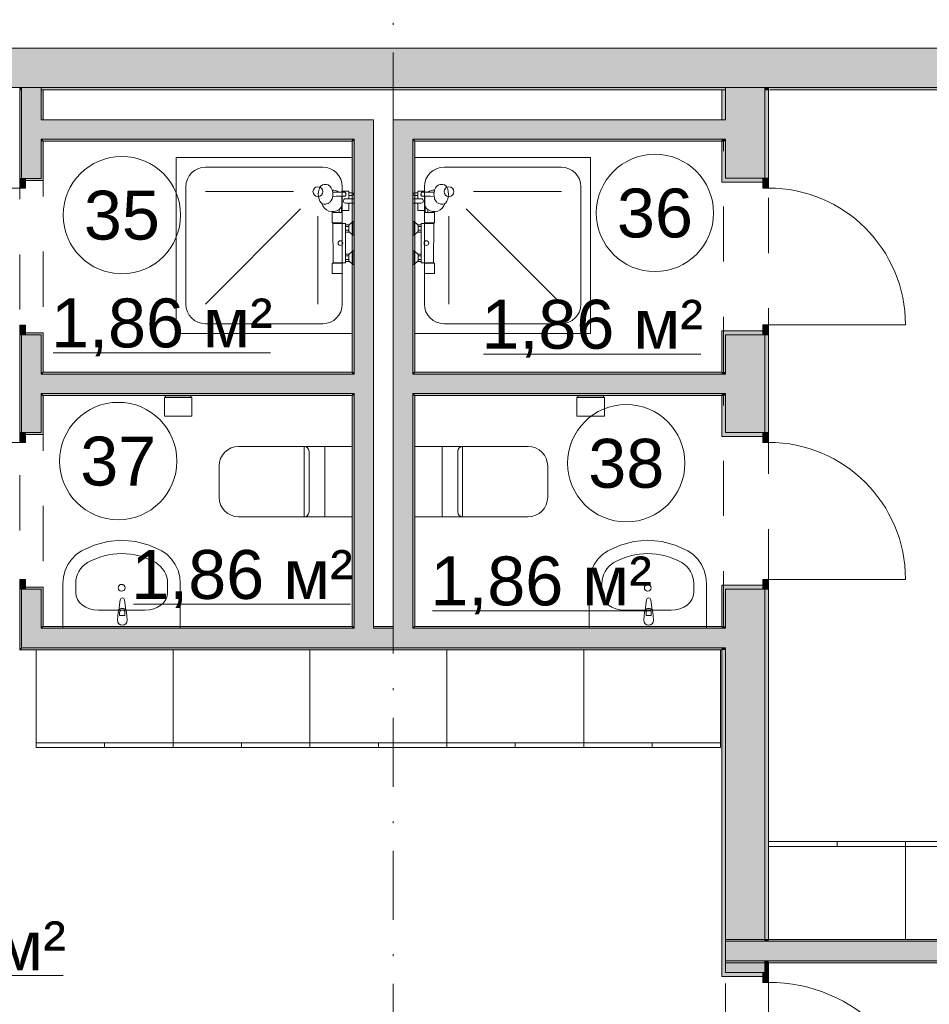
# Model space of a CAD drawing. Header units: millimetres. Extents: x 0 to 1184, y 0 to 836.
# Tile 74 of 241: x 242 to 289, y 732 to 783. Entities that reach past the tile are written whole.
import ezdxf
from ezdxf.xclip import XClip

# ---------------------------------------------------------------- set-up
doc = ezdxf.new("R2010")
doc.units = ezdxf.units.MM
doc.header["$MEASUREMENT"] = 0
doc.header["$XCLIPFRAME"] = 0
doc.linetypes.add('Штриховая', pattern=[5.644444, 2.822222, -2.822222])
doc.linetypes.add('Штрихпунктирная', pattern=[6.702778, 3.527778, -1.763889, 0, -1.411111])
for name, color, linetype in [('Интерьер - Мебель', 7, 'Continuous'), ('Интерьер - Оборудование', 7, 'Continuous'), ('Интерьер - Сантехника', 7, 'Continuous'), ('Конструктив - ГКЛ', 7, 'Continuous'), ('Конструктив - Стена сущ для Кладочного плана', 7, 'Continuous'), ('Конструктив - Стены Блок 100 нов', 7, 'Continuous'), ('Конструктив - Стены Блок 200 нов', 7, 'Continuous'), ('Элемент Модели - Зона', 7, 'Continuous'), ('Элемент Модели - Оси', 7, 'Continuous')]:
    doc.layers.add(name, color=color, linetype=linetype)
doc.styles.add('СГЕНЕРИР_СТИЛЬ_3', font='txt')

# ---------------------------------------------------------------- blocks, each defined once
blk = doc.blocks.new('Чертеж_4_4', base_point=(-278.479, 89.564))
at = {"layer": 'Конструктив - ГКЛ', "linetype": 'Continuous', "lineweight": 0, "true_color": 0x000000}
for points in [[(242.421, 779.194), (242.521, 779.194), (242.521, 779.314), (242.421, 779.314)], [(243.521, 779.194), (278.521, 779.194), (278.521, 779.314), (243.521, 779.314)], [(280.521, 779.194), (280.721, 779.194), (280.721, 779.314), (280.521, 779.314)], [(280.771, 779.194), (348.271, 779.194), (348.271, 779.314), (280.771, 779.314)]]:
    blk.add_hatch(color=18, dxfattribs=at).paths.add_polyline_path(points)
at = {"layer": 'Конструктив - Стена сущ для Кладочного плана', "linetype": 'Continuous', "lineweight": 0, "true_color": 0x000000}
blk.add_hatch(color=18, dxfattribs=at).paths.add_polyline_path([(205.521, 781.314), (205.521, 779.314), (301.721, 779.314), (301.721, 781.314)])
at = {"layer": 'Конструктив - Стены Блок 100 нов', "linetype": 'Continuous', "lineweight": 0, "true_color": 0x000000}
for points in [[(242.521, 779.194), (242.421, 779.194), (242.421, 774.664), (242.521, 774.664)], [(242.521, 779.194), (243.521, 779.194), (243.521, 779.314), (242.521, 779.314)], [(243.521, 777.664), (243.521, 779.194), (242.521, 779.194), (242.521, 777.664)], [(243.621, 777.664), (243.621, 779.194), (243.521, 779.194), (243.521, 777.664)], [(243.521, 776.664), (243.521, 777.664), (242.521, 777.664), (242.521, 776.664)], [(243.621, 776.664), (243.621, 777.664), (243.521, 777.664), (243.521, 776.664)], [(259.521, 777.664), (243.621, 777.664), (243.621, 776.664), (259.521, 776.664)], [(259.521, 777.664), (259.521, 776.664), (260.521, 777.664)], [(259.521, 776.664), (260.521, 776.664), (260.521, 777.664)], [(262.521, 777.664), (261.521, 777.664), (261.521, 776.664), (262.521, 776.664)], [(262.521, 776.664), (278.321, 776.664), (278.321, 777.664), (262.521, 777.664)], [(278.321, 777.664), (278.321, 776.664), (278.521, 776.664), (278.521, 777.664)], [(242.521, 774.664), (242.721, 774.664), (243.521, 774.664), (243.521, 776.664), (242.521, 776.664)], [(243.621, 776.564), (243.621, 776.664), (243.521, 776.664), (243.521, 776.564)], [(259.421, 776.664), (243.621, 776.664), (243.621, 776.564), (259.421, 776.564)], [(259.421, 776.664), (259.421, 776.564), (259.521, 776.664)], [(259.421, 776.564), (259.521, 776.564), (259.521, 776.664)], [(260.521, 764.664), (260.521, 776.664), (259.521, 776.664), (259.521, 764.664)], [(262.521, 776.664), (261.521, 776.664), (261.521, 776.564), (262.521, 776.564)], [(262.621, 776.664), (262.521, 776.664), (262.521, 776.564), (262.621, 776.564)], [(262.621, 776.564), (278.321, 776.564), (278.321, 776.664), (262.621, 776.664)], [(243.521, 776.564), (243.521, 774.664), (243.621, 774.664), (243.621, 776.564)], [(259.521, 764.764), (259.521, 776.564), (259.421, 776.564), (259.421, 764.764)], [(262.521, 764.764), (262.521, 776.564), (261.521, 776.564), (261.521, 764.764)], [(262.621, 764.764), (262.621, 776.564), (262.521, 776.564), (262.521, 764.764)], [(242.421, 774.664), (242.421, 774.164), (242.721, 774.164), (242.721, 774.664)], [(243.621, 774.564), (243.621, 774.664), (243.521, 774.664), (242.721, 774.664), (242.721, 774.564)], [(242.721, 766.664), (242.721, 767.164), (242.421, 767.164), (242.421, 766.664)], [(242.421, 761.668), (242.521, 761.668), (242.521, 766.664), (242.421, 766.664)], [(242.521, 764.664), (243.521, 764.664), (243.521, 766.664), (242.721, 766.664), (242.521, 766.664)], [(243.621, 766.664), (243.621, 766.764), (242.721, 766.764), (242.721, 766.664), (243.521, 766.664)], [(243.521, 764.764), (243.621, 764.764), (243.621, 766.664), (243.521, 766.664)], [(243.521, 763.664), (243.521, 764.664), (242.521, 764.664), (242.521, 763.664)], [(243.621, 764.664), (243.621, 764.764), (243.521, 764.764), (243.521, 764.664)], [(243.621, 763.664), (243.621, 764.664), (243.521, 764.664), (243.521, 763.664)], [(259.421, 764.764), (243.621, 764.764), (243.621, 764.664), (259.421, 764.664)], [(243.621, 763.664), (259.421, 763.664), (259.421, 764.664), (243.621, 764.664)], [(259.521, 764.664), (259.521, 764.764), (259.421, 764.764), (259.421, 764.664)], [(259.521, 763.664), (259.521, 764.664), (259.421, 764.664), (259.421, 763.664)], [(260.521, 763.664), (260.521, 764.664), (259.521, 764.664), (259.521, 763.664)], [(262.521, 764.764), (261.521, 764.764), (261.521, 764.664), (262.521, 764.664)], [(262.521, 764.664), (261.521, 764.664), (261.521, 763.664), (262.521, 763.664)], [(262.621, 764.764), (262.521, 764.764), (262.521, 764.664), (262.621, 764.664)], [(262.521, 763.664), (278.321, 763.664), (278.321, 764.664), (262.521, 764.664)], [(262.621, 764.664), (278.321, 764.664), (278.321, 764.764), (262.621, 764.764)], [(278.321, 764.664), (278.321, 763.664), (278.521, 763.664), (278.521, 764.664)], [(242.521, 761.668), (242.721, 761.668), (243.521, 761.668), (243.521, 763.664), (242.521, 763.664)], [(243.621, 763.564), (243.621, 763.664), (243.521, 763.664), (243.521, 763.564)], [(243.521, 763.564), (243.521, 761.668), (243.621, 761.668), (243.621, 763.564)], [(243.621, 763.564), (259.421, 763.564), (259.421, 763.664), (243.621, 763.664)], [(259.521, 763.564), (259.521, 763.664), (259.421, 763.664), (259.421, 763.564)], [(259.421, 763.564), (259.421, 751.764), (259.521, 751.764), (259.521, 763.564)], [(259.521, 763.664), (259.521, 751.764), (260.521, 751.764), (260.521, 763.664)], [(262.521, 763.664), (261.521, 763.664), (261.521, 763.564), (262.521, 763.564)], [(262.521, 751.764), (262.521, 763.564), (261.521, 763.564), (261.521, 751.764)], [(262.621, 763.664), (262.521, 763.664), (262.521, 763.564), (262.621, 763.564)], [(262.621, 751.764), (262.621, 763.564), (262.521, 763.564), (262.521, 751.764)], [(262.621, 763.564), (278.321, 763.564), (278.321, 763.664), (262.621, 763.664)], [(242.421, 761.668), (242.421, 761.168), (242.721, 761.168), (242.721, 761.668)], [(243.621, 761.568), (243.621, 761.668), (243.521, 761.668), (242.721, 761.668), (242.721, 761.568)], [(242.721, 753.668), (242.721, 754.168), (242.421, 754.168), (242.421, 753.668)], [(242.521, 753.668), (242.421, 753.668), (242.421, 750.664), (242.521, 750.664)], [(242.521, 751.664), (243.521, 751.664), (243.521, 753.668), (242.721, 753.668), (242.521, 753.668)], [(243.621, 753.668), (243.621, 753.768), (242.721, 753.768), (242.721, 753.668), (243.521, 753.668)], [(243.521, 751.764), (243.621, 751.764), (243.621, 753.668), (243.521, 753.668)], [(243.521, 751.664), (242.521, 750.664), (243.521, 750.664)], [(242.521, 751.664), (242.521, 750.664), (243.521, 751.664)], [(243.621, 751.764), (243.521, 751.664), (243.621, 751.664)], [(243.521, 751.764), (243.521, 751.664), (243.621, 751.764)], [(243.521, 750.664), (259.521, 750.664), (259.521, 751.664), (243.521, 751.664)], [(243.621, 751.664), (259.421, 751.664), (259.421, 751.764), (243.621, 751.764)], [(259.421, 751.664), (259.521, 751.664), (259.521, 751.764), (259.421, 751.764)], [(259.521, 751.664), (260.521, 751.664), (260.521, 751.764), (259.521, 751.764)], [(259.521, 750.664), (260.521, 750.664), (260.521, 751.664), (259.521, 751.664)], [(260.521, 751.664), (261.521, 751.664), (261.521, 751.764), (260.521, 751.764)], [(260.521, 750.664), (261.521, 750.664), (261.521, 751.664), (260.521, 751.664)], [(261.521, 751.664), (262.521, 751.664), (262.521, 751.764), (261.521, 751.764)], [(261.521, 750.664), (262.521, 750.664), (262.521, 751.664), (261.521, 751.664)], [(262.521, 751.664), (262.621, 751.664), (262.621, 751.764), (262.521, 751.764)], [(262.521, 750.664), (278.321, 750.664), (278.321, 751.664), (262.521, 751.664)], [(262.621, 751.664), (278.321, 751.664), (278.321, 751.764), (262.621, 751.764)], [(278.321, 751.664), (278.321, 750.664), (278.521, 750.664), (278.521, 751.664)], [(242.521, 750.664), (242.421, 750.564), (242.521, 750.564)], [(242.521, 750.664), (242.421, 750.664), (242.421, 750.564)], [(242.521, 750.564), (259.521, 750.564), (259.521, 750.664), (242.521, 750.664)], [(259.521, 750.564), (278.321, 750.564), (278.321, 750.664), (259.521, 750.664)], [(312.025, 735.764), (278.521, 735.764), (278.521, 735.664), (312.025, 735.664)], [(278.521, 735.664), (278.521, 734.664), (312.025, 734.664), (312.025, 734.864), (312.025, 735.664)], [(280.521, 735.664), (280.521, 734.664), (280.721, 734.664), (280.721, 735.664)], [(278.521, 734.564), (312.025, 734.564), (312.025, 734.664), (278.521, 734.664)]]:
    blk.add_hatch(color=18, dxfattribs=at).paths.add_polyline_path(points)
at = {"layer": 'Конструктив - Стены Блок 200 нов', "linetype": 'Continuous', "lineweight": 0, "true_color": 0x000000}
for points in [[(278.521, 777.664), (278.521, 779.194), (278.321, 779.194), (278.321, 777.664)], [(278.521, 779.194), (280.521, 779.194), (280.521, 779.314), (278.521, 779.314)], [(280.521, 777.664), (280.521, 779.194), (278.521, 779.194), (278.521, 777.664)], [(280.721, 779.194), (280.521, 779.194), (280.521, 774.67), (280.721, 774.67)], [(278.521, 777.664), (278.521, 776.664), (280.521, 776.664), (280.521, 777.664)], [(278.321, 776.664), (278.321, 776.564), (278.521, 776.564), (278.521, 776.664)], [(278.521, 774.67), (280.421, 774.67), (280.521, 774.67), (280.521, 776.664), (278.521, 776.664)], [(278.321, 776.564), (278.321, 774.67), (278.521, 774.67), (278.521, 776.564)], [(278.321, 774.67), (278.321, 774.47), (280.421, 774.47), (280.421, 774.67), (278.521, 774.67)], [(280.421, 774.67), (280.421, 774.17), (280.721, 774.17), (280.721, 774.67)], [(280.721, 766.67), (280.721, 767.17), (280.421, 767.17), (280.421, 766.67)], [(278.321, 766.87), (278.321, 766.67), (278.521, 766.67), (280.421, 766.67), (280.421, 766.87)], [(278.321, 764.764), (278.521, 764.764), (278.521, 766.67), (278.321, 766.67)], [(278.521, 764.664), (280.521, 764.664), (280.521, 766.67), (280.421, 766.67), (278.521, 766.67)], [(280.521, 761.668), (280.721, 761.668), (280.721, 766.67), (280.521, 766.67)], [(278.321, 764.764), (278.321, 764.664), (278.521, 764.664), (278.521, 764.764)], [(278.521, 764.664), (278.521, 763.664), (280.521, 763.664), (280.521, 764.664)], [(278.321, 763.664), (278.321, 763.564), (278.521, 763.564), (278.521, 763.664)], [(278.321, 763.564), (278.321, 761.668), (278.521, 761.668), (278.521, 763.564)], [(278.521, 761.668), (280.421, 761.668), (280.521, 761.668), (280.521, 763.664), (278.521, 763.664)], [(278.321, 761.668), (278.321, 761.468), (280.421, 761.468), (280.421, 761.668), (278.521, 761.668)], [(280.421, 761.668), (280.421, 761.168), (280.721, 761.168), (280.721, 761.668)], [(280.721, 753.668), (280.721, 754.168), (280.421, 754.168), (280.421, 753.668)], [(278.321, 753.868), (278.321, 753.668), (278.521, 753.668), (280.421, 753.668), (280.421, 753.868)], [(278.321, 751.764), (278.521, 751.764), (278.521, 753.668), (278.321, 753.668)], [(278.521, 751.664), (280.521, 751.664), (280.521, 753.668), (280.421, 753.668), (278.521, 753.668)], [(280.521, 735.764), (280.721, 735.764), (280.721, 753.668), (280.521, 753.668)], [(278.321, 751.764), (278.321, 751.664), (278.521, 751.664), (278.521, 751.764)], [(278.521, 751.664), (278.521, 750.664), (280.521, 750.664), (280.521, 751.664)], [(278.321, 750.664), (278.321, 750.564), (278.521, 750.564), (278.521, 750.664)], [(278.321, 750.564), (278.321, 734.064), (278.521, 734.064), (278.521, 750.564)], [(278.521, 750.664), (278.521, 735.664), (280.521, 735.664), (280.521, 750.664)], [(278.521, 735.664), (278.521, 734.664), (280.521, 734.664), (280.521, 735.664)], [(280.521, 735.764), (280.521, 735.664), (280.721, 735.664), (280.721, 735.764)], [(278.521, 734.064), (280.421, 734.064), (280.521, 734.064), (280.521, 734.664), (278.521, 734.664)], [(280.521, 734.664), (280.521, 734.564), (280.721, 734.564), (280.721, 734.664)], [(280.521, 734.564), (280.521, 734.064), (280.721, 734.064), (280.721, 734.564)], [(278.321, 734.064), (278.321, 733.864), (280.421, 733.864), (280.421, 734.064), (278.521, 734.064)], [(280.421, 734.064), (280.421, 733.564), (280.721, 733.564), (280.721, 734.064)]]:
    blk.add_hatch(color=18, dxfattribs=at).paths.add_polyline_path(points)
at = {"layer": 'Интерьер - Мебель', "color": 7, "linetype": 'Continuous', "lineweight": 15}
for p, q in [((243.264, 745.814), (250.264, 745.814)), ((243.264, 745.564), (243.264, 745.814)), ((246.764, 745.564), (246.764, 745.814)), ((250.264, 745.814), (257.264, 745.814)), ((250.264, 745.564), (250.264, 745.814)), ((253.764, 745.564), (253.764, 745.814)), ((257.264, 745.814), (264.264, 745.814)), ((257.264, 745.564), (257.264, 745.814)), ((260.764, 745.564), (260.764, 745.814)), ((264.264, 745.814), (271.264, 745.814)), ((264.264, 745.564), (264.264, 745.814)), ((267.764, 745.564), (267.764, 745.814)), ((271.264, 745.814), (278.264, 745.814)), ((271.264, 745.564), (271.264, 745.814)), ((274.764, 745.564), (274.764, 745.814)), ((280.721, 740.764), (280.721, 740.514)), ((280.721, 740.514), (287.721, 740.514)), ((284.221, 740.764), (284.221, 740.514)), ((287.721, 740.764), (287.721, 740.514)), ((287.721, 740.514), (294.721, 740.514))]:
    blk.add_line(p, q, dxfattribs=at)
at = {"layer": 'Интерьер - Мебель', "color": 7, "linetype": 'Continuous', "lineweight": 15, "flags": 128}
for points in [[(243.264, 745.564), (250.264, 745.564), (250.264, 750.564), (243.264, 750.564)], [(250.264, 745.564), (257.264, 745.564), (257.264, 750.564), (250.264, 750.564)], [(257.264, 745.564), (264.264, 745.564), (264.264, 750.564), (257.264, 750.564)], [(264.264, 745.564), (271.264, 745.564), (271.264, 750.564), (264.264, 750.564)], [(271.264, 745.564), (278.264, 745.564), (278.264, 750.564), (271.264, 750.564)], [(280.721, 740.764), (287.721, 740.764), (287.721, 735.764), (280.721, 735.764)], [(287.721, 740.764), (294.721, 740.764), (294.721, 735.764), (287.721, 735.764)]]:
    blk.add_lwpolyline(points, close=True, dxfattribs=at)
at = {"layer": 'Интерьер - Оборудование', "color": 7, "linetype": 'Continuous', "lineweight": 15}
for p, q in [((258.413, 773.678), (258.399, 773.627)), ((258.413, 774.031), (258.404, 774.064)), ((258.413, 774.031), (258.433, 773.946)), ((258.433, 773.764), (258.413, 773.678)), ((258.429, 773.965), (258.611, 773.96)), ((258.429, 773.745), (258.611, 773.75)), ((258.433, 773.946), (258.44, 773.855)), ((258.44, 773.855), (258.433, 773.764)), ((258.611, 773.96), (259.033, 773.955)), ((258.611, 773.75), (259.033, 773.755)), ((258.901, 773.254), (258.901, 773.753)), ((259.05, 773.952), (259.033, 773.955)), ((259.033, 773.755), (259.05, 773.757)), ((259.065, 773.945), (259.05, 773.952)), ((259.05, 773.757), (259.065, 773.764)), ((259.078, 773.934), (259.065, 773.945)), ((259.065, 773.764), (259.078, 773.775)), ((259.088, 773.92), (259.078, 773.934)), ((259.078, 773.775), (259.088, 773.79)), ((259.094, 773.905), (259.088, 773.92)), ((259.088, 773.79), (259.094, 773.805)), ((259.094, 773.905), (259.105, 773.881)), ((259.094, 773.905), (259.094, 773.905)), ((259.094, 773.903), (259.094, 773.905)), ((259.097, 773.885), (259.094, 773.903)), ((259.105, 773.829), (259.094, 773.805)), ((259.094, 773.807), (259.097, 773.825)), ((259.094, 773.805), (259.094, 773.807)), ((259.094, 773.805), (259.094, 773.805)), ((259.097, 773.825), (259.097, 773.885)), ((259.105, 773.881), (259.109, 773.855)), ((259.109, 773.855), (259.105, 773.829)), ((259.261, 773.79), (259.261, 773.92)), ((262.781, 773.79), (262.781, 773.92)), ((262.937, 773.881), (262.933, 773.855)), ((262.933, 773.855), (262.937, 773.829)), ((262.949, 773.905), (262.937, 773.881)), ((262.937, 773.829), (262.949, 773.805)), ((262.946, 773.885), (262.948, 773.903)), ((262.946, 773.825), (262.946, 773.885)), ((262.948, 773.807), (262.946, 773.825)), ((262.948, 773.903), (262.949, 773.905)), ((262.949, 773.805), (262.948, 773.807)), ((262.949, 773.905), (262.955, 773.92)), ((262.949, 773.905), (262.949, 773.905)), ((262.949, 773.805), (262.949, 773.805)), ((262.955, 773.79), (262.949, 773.805)), ((262.955, 773.92), (262.965, 773.934)), ((262.965, 773.775), (262.955, 773.79)), ((262.965, 773.934), (262.978, 773.945)), ((262.978, 773.764), (262.965, 773.775)), ((262.978, 773.945), (262.993, 773.952)), ((262.993, 773.757), (262.978, 773.764)), ((262.993, 773.952), (263.01, 773.955)), ((263.01, 773.755), (262.993, 773.757)), ((263.432, 773.96), (263.01, 773.955)), ((263.432, 773.75), (263.01, 773.755)), ((263.141, 773.254), (263.141, 773.753)), ((263.614, 773.965), (263.432, 773.96)), ((263.614, 773.745), (263.432, 773.75)), ((263.61, 773.946), (263.603, 773.855)), ((263.603, 773.855), (263.61, 773.764)), ((263.63, 774.031), (263.61, 773.946)), ((263.61, 773.764), (263.63, 773.678)), ((263.63, 774.031), (263.639, 774.064)), ((263.63, 773.678), (263.643, 773.627)), ((257.905, 773.372), (257.881, 773.389)), ((257.979, 773.355), (257.905, 773.372)), ((258.086, 773.355), (257.979, 773.355)), ((258.118, 773.36), (258.086, 773.355)), ((258.191, 773.377), (258.118, 773.36)), ((258.218, 773.391), (258.191, 773.377)), ((258.285, 773.439), (258.218, 773.391)), ((258.303, 773.46), (258.285, 773.439)), ((258.358, 773.532), (258.303, 773.46)), ((258.399, 773.627), (258.358, 773.532)), ((259.081, 773.625), (259.261, 773.625)), ((259.081, 773.625), (259.261, 773.625)), ((259.261, 773.405), (259.081, 773.405)), ((262.961, 773.625), (262.781, 773.625)), ((262.961, 773.625), (262.781, 773.625)), ((262.781, 773.405), (262.961, 773.405)), ((263.643, 773.627), (263.685, 773.532)), ((263.685, 773.532), (263.739, 773.46)), ((263.739, 773.46), (263.758, 773.439)), ((263.758, 773.439), (263.824, 773.391)), ((263.824, 773.391), (263.852, 773.377)), ((263.852, 773.377), (263.925, 773.36)), ((263.925, 773.36), (263.957, 773.355)), ((263.957, 773.355), (264.063, 773.355)), ((264.063, 773.355), (264.138, 773.372)), ((264.138, 773.372), (264.161, 773.389)), ((258.756, 772.915), (258.886, 772.915)), ((263.286, 772.915), (263.156, 772.915)), ((258.911, 772.365), (258.45, 772.365)), ((258.451, 772.385), (258.911, 772.385)), ((259.081, 771.915), (259.081, 772.295)), ((259.251, 772.2), (259.081, 772.2)), ((259.251, 771.945), (259.251, 772.265)), ((259.451, 771.755), (259.451, 772.455)), ((262.591, 771.755), (262.591, 772.455)), ((262.791, 771.945), (262.791, 772.265)), ((262.791, 772.2), (262.961, 772.2)), ((262.961, 771.915), (262.961, 772.295)), ((263.591, 772.385), (263.131, 772.385)), ((263.131, 772.365), (263.593, 772.365)), ((259.251, 772.01), (259.081, 772.01)), ((262.791, 772.01), (262.961, 772.01)), ((259.081, 770.415), (259.081, 770.795)), ((259.251, 770.7), (259.081, 770.7)), ((259.251, 770.445), (259.251, 770.765)), ((259.451, 770.255), (259.451, 770.955)), ((262.591, 770.255), (262.591, 770.955)), ((262.791, 770.445), (262.791, 770.765)), ((262.791, 770.7), (262.961, 770.7)), ((262.961, 770.415), (262.961, 770.795)), ((258.451, 770.345), (258.911, 770.345)), ((258.911, 770.325), (258.451, 770.325)), ((259.251, 770.51), (259.081, 770.51)), ((262.791, 770.51), (262.961, 770.51)), ((263.591, 770.345), (263.131, 770.345)), ((263.131, 770.325), (263.591, 770.325)), ((247.534, 752.471), (247.534, 752.322)), ((247.534, 752.322), (247.806, 752.322)), ((247.806, 752.322), (247.806, 752.471)), ((274.451, 752.471), (274.451, 752.322)), ((274.451, 752.322), (274.723, 752.322)), ((274.723, 752.322), (274.723, 752.471))]:
    blk.add_line(p, q, dxfattribs=at)
at = {"layer": 'Интерьер - Оборудование', "color": 7, "linetype": 'Continuous', "lineweight": 15, "flags": 128}
for points in [[(258.432, 769.795, -0.414214), (258.402, 769.825), (258.402, 770.325), (258.451, 770.325), (258.451, 770.345), (258.441, 772.365), (258.451, 772.385), (258.402, 772.385), (258.402, 772.885, -0.414214), (258.432, 772.915), (258.756, 772.915), (258.756, 773.082, -0.547975), (257.881, 773.389), (257.836, 773.422), (257.777, 773.501), (257.731, 773.605), (257.702, 773.725), (257.693, 773.855), (257.702, 773.984), (257.731, 774.105), (257.777, 774.208), (257.836, 774.288), (257.905, 774.338), (257.979, 774.355), (258.086, 774.355), (258.118, 774.35), (258.191, 774.333), (258.218, 774.318), (258.285, 774.27), (258.303, 774.25), (258.358, 774.177), (258.399, 774.083), (258.404, 774.064, -0.166188), (258.742, 773.958), (258.901, 773.956), (258.901, 774.015), (259.261, 774.015), (259.261, 773.92), (259.431, 773.92, -1), (259.431, 773.79), (259.261, 773.79), (259.261, 773.625), (259.521, 773.625), (259.521, 773.405), (259.261, 773.405), (259.261, 773.015), (258.901, 773.015), (258.901, 773.254, -0.013709), (258.886, 773.228), (258.886, 772.915, -0.414214), (258.921, 772.885), (258.921, 772.385), (258.911, 772.365), (259.081, 772.365), (259.081, 772.295), (259.251, 772.295), (259.251, 772.265), (259.451, 772.455), (259.521, 772.455), (259.521, 771.755), (259.451, 771.755), (259.251, 771.945), (259.251, 771.915), (259.081, 771.915), (259.081, 770.795), (259.251, 770.795), (259.251, 770.765), (259.451, 770.955), (259.521, 770.955), (259.521, 770.255), (259.451, 770.255), (259.251, 770.445), (259.251, 770.415), (259.081, 770.415), (259.081, 770.345), (258.911, 770.345), (258.911, 770.325), (258.921, 769.825, -0.414214), (258.891, 769.795)], [(263.611, 769.795, 0.414214), (263.641, 769.825), (263.641, 770.325), (263.591, 770.325), (263.591, 770.345), (263.601, 772.365), (263.591, 772.385), (263.641, 772.385), (263.641, 772.885, 0.414214), (263.611, 772.915), (263.286, 772.915), (263.286, 773.082, 0.547975), (264.161, 773.389), (264.207, 773.422), (264.266, 773.501), (264.312, 773.605), (264.34, 773.725), (264.35, 773.855), (264.34, 773.984), (264.312, 774.105), (264.266, 774.208), (264.207, 774.288), (264.138, 774.338), (264.063, 774.355), (263.957, 774.355), (263.925, 774.35), (263.852, 774.333), (263.824, 774.318), (263.758, 774.27), (263.739, 774.25), (263.685, 774.177), (263.643, 774.083), (263.639, 774.064, 0.166188), (263.3, 773.958), (263.141, 773.956), (263.141, 774.015), (262.781, 774.015), (262.781, 773.92), (262.611, 773.92, 1), (262.611, 773.79), (262.781, 773.79), (262.781, 773.625), (262.521, 773.625), (262.521, 773.405), (262.781, 773.405), (262.781, 773.015), (263.141, 773.015), (263.141, 773.254, 0.013709), (263.156, 773.228), (263.156, 772.915, 0.414214), (263.122, 772.885), (263.122, 772.385), (263.131, 772.365), (262.961, 772.365), (262.961, 772.295), (262.791, 772.295), (262.791, 772.265), (262.591, 772.455), (262.521, 772.455), (262.521, 771.755), (262.591, 771.755), (262.791, 771.945), (262.791, 771.915), (262.961, 771.915), (262.961, 770.795), (262.791, 770.795), (262.791, 770.765), (262.591, 770.955), (262.521, 770.955), (262.521, 770.255), (262.591, 770.255), (262.791, 770.445), (262.791, 770.415), (262.961, 770.415), (262.961, 770.345), (263.131, 770.345), (263.131, 770.325), (263.122, 769.825, 0.414214), (263.152, 769.795)], [(247.42, 752.073), (247.46, 752.493, -0.12102), (247.492, 752.588), (247.559, 753.117, -0.882566), (247.781, 753.117), (247.847, 752.588, -0.12102), (247.88, 752.493), (247.92, 752.073, -1)], [(274.337, 752.073), (274.377, 752.493, -0.12102), (274.41, 752.588), (274.476, 753.117, -0.882566), (274.698, 753.117), (274.765, 752.588, -0.12102), (274.797, 752.493), (274.837, 752.073, -1)]]:
    blk.add_lwpolyline(points, format="xyb", close=True, dxfattribs=at)
at = {"layer": 'Интерьер - Оборудование', "color": 7, "linetype": 'Continuous', "lineweight": 15}
for centre in [(258.821, 771.355), (263.221, 771.355)]:
    blk.add_circle(centre, 0.12, dxfattribs=at)
for centre, radius, start, end in [((258.417, 773.515), 0.55, 308.1131, 328.6006), ((259.081, 773.515), 0.11, 90, 270), ((262.961, 773.515), 0.11, 270, 90), ((263.626, 773.515), 0.55, 211.3994, 231.8869), ((247.67, 752.474), 0.211, 32.771, 147.229), ((247.67, 752.471), 0.136, 0, 180), ((274.587, 752.474), 0.211, 32.771, 147.229), ((274.587, 752.471), 0.136, 0, 180)]:
    blk.add_arc(centre, radius, start, end, dxfattribs=at)
at = {"layer": 'Интерьер - Сантехника', "color": 7, "linetype": 'Continuous', "lineweight": 15}
for p, q in [((251.921, 775.237), (257.921, 775.237)), ((270.121, 775.237), (264.121, 775.237)), ((250.921, 768.237), (250.921, 774.237)), ((258.921, 774.237), (258.921, 768.237)), ((263.121, 774.237), (263.121, 768.237)), ((271.121, 768.237), (271.121, 774.237)), ((256.421, 773.987), (251.921, 773.987)), ((265.621, 773.987), (270.121, 773.987)), ((256.787, 773.104), (251.921, 768.237)), ((257.671, 772.737), (257.671, 768.237)), ((264.371, 772.737), (264.371, 768.237)), ((265.255, 773.104), (270.121, 768.237)), ((257.921, 767.237), (251.921, 767.237)), ((264.121, 767.237), (270.121, 767.237)), ((251.221, 763.544), (249.821, 763.544)), ((251.221, 763.464), (249.821, 763.464)), ((272.321, 763.544), (270.921, 763.544)), ((272.321, 763.464), (270.921, 763.464)), ((256.969, 760.964), (256.969, 757.364)), ((257.219, 759.164), (257.219, 760.714)), ((258.019, 760.964), (258.019, 757.364)), ((264.023, 760.964), (264.023, 757.364)), ((264.823, 759.164), (264.823, 760.714)), ((265.073, 760.964), (265.073, 757.364)), ((257.219, 757.614), (257.219, 759.164)), ((264.823, 757.614), (264.823, 759.164)), ((245.288, 753.497), (245.288, 753.955)), ((249.983, 753.497), (249.983, 753.955)), ((272.196, 753.497), (272.196, 753.955)), ((276.891, 753.497), (276.891, 753.955)), ((248.824, 752.587), (246.447, 752.587)), ((273.355, 752.587), (275.732, 752.587))]:
    blk.add_line(p, q, dxfattribs=at)
at = {"layer": 'Интерьер - Сантехника', "color": 7, "linetype": 'Continuous', "lineweight": 15, "flags": 128}
for points in [[(259.421, 766.737), (250.421, 766.737), (250.421, 775.737), (259.421, 775.737)], [(262.621, 766.737), (271.621, 766.737), (271.621, 775.737), (262.621, 775.737)], [(251.221, 762.514), (249.821, 762.514), (249.821, 763.464), (249.871, 763.464), (249.871, 763.544), (249.821, 763.544), (249.821, 763.564), (251.221, 763.564), (251.221, 763.544), (251.171, 763.544), (251.171, 763.464), (251.221, 763.464)], [(272.321, 762.514), (270.921, 762.514), (270.921, 763.464), (270.971, 763.464), (270.971, 763.544), (270.921, 763.544), (270.921, 763.564), (272.321, 763.564), (272.321, 763.544), (272.271, 763.544), (272.271, 763.464), (272.321, 763.464)], [(252.619, 758.364), (252.639, 758.169), (252.695, 757.981), (252.788, 757.808), (252.912, 757.657), (253.064, 757.533), (253.237, 757.44), (253.424, 757.383), (253.619, 757.364), (259.419, 757.364), (259.419, 760.964), (253.619, 760.964), (253.424, 760.945), (253.237, 760.888), (253.064, 760.796), (252.912, 760.671), (252.788, 760.52), (252.695, 760.347), (252.639, 760.159), (252.619, 759.964)], [(269.423, 758.364), (269.404, 758.169), (269.347, 757.981), (269.255, 757.808), (269.131, 757.657), (268.979, 757.533), (268.806, 757.44), (268.618, 757.383), (268.423, 757.364), (262.623, 757.364), (262.623, 760.964), (268.423, 760.964), (268.618, 760.945), (268.806, 760.888), (268.979, 760.796), (269.131, 760.671), (269.255, 760.52), (269.347, 760.347), (269.404, 760.159), (269.423, 759.964)], [(244.636, 751.664), (244.636, 753.955), (244.664, 754.292), (244.75, 754.619), (244.891, 754.924), (245.08, 755.198), (245.314, 755.433), (245.584, 755.62), (246.236, 755.919), (246.926, 756.102), (247.636, 756.164), (248.345, 756.102), (249.035, 755.919), (249.687, 755.62), (249.957, 755.433), (250.191, 755.198), (250.381, 754.924), (250.521, 754.619), (250.607, 754.292), (250.636, 753.955), (250.636, 751.664)], [(277.543, 751.664), (277.543, 753.955), (277.514, 754.292), (277.429, 754.619), (277.288, 754.924), (277.098, 755.198), (276.865, 755.433), (276.595, 755.62), (275.943, 755.919), (275.253, 756.102), (274.543, 756.164), (273.834, 756.102), (273.144, 755.919), (272.492, 755.62), (272.222, 755.433), (271.988, 755.198), (271.798, 754.924), (271.658, 754.619), (271.572, 754.292), (271.543, 753.955), (271.543, 751.664)]]:
    blk.add_lwpolyline(points, close=True, dxfattribs=at)
at = {"layer": 'Интерьер - Сантехника', "color": 7, "linetype": 'Continuous', "lineweight": 15}
for centre, radius in [((257.671, 773.987), 0.25), ((264.371, 773.987), 0.25), ((247.636, 753.735), 0.175), ((274.543, 753.735), 0.175)]:
    blk.add_circle(centre, radius, dxfattribs=at)
for centre, radius, start, end in [((251.921, 774.237), 1, 90, 180), ((257.921, 774.237), 1, 0, 90), ((264.121, 774.237), 1, 90, 180), ((270.121, 774.237), 1, 0, 90), ((251.921, 768.237), 1, 180, 270), ((257.921, 768.237), 1, 270, 0), ((264.121, 768.237), 1, 180, 270), ((270.121, 768.237), 1, 270, 0), ((256.969, 760.714), 0.25, 0, 90), ((265.073, 760.714), 0.25, 90, 180), ((256.969, 757.614), 0.25, 270, 0), ((265.073, 757.614), 0.25, 180, 270)]:
    blk.add_arc(centre, radius, start, end, dxfattribs=at)
for centre, major_axis, ratio, start_param, end_param in [((247.636, 751.664), (0, 3.818), 0.956522, 5.78621, 6.78016), ((274.543, 751.664), (0, 3.818), 0.956522, 5.78621, 6.78016), ((246.447, 753.955), (0, 1.212), 0.956522, 0.496975, 1.570796), ((248.824, 753.955), (0, 1.212), 0.956522, 4.712389, 5.78621), ((273.355, 753.955), (0, 1.212), 0.956522, 0.496975, 1.570796), ((275.732, 753.955), (0, 1.212), 0.956522, 4.712389, 5.78621), ((246.449, 753.497), (1.161, 0), 0.783646, 3.141593, 4.712389), ((248.822, 753.497), (1.161, 0), 0.783646, 4.712389, 6.283185), ((273.356, 753.497), (1.161, 0), 0.783646, 3.141593, 4.712389), ((275.73, 753.497), (1.161, 0), 0.783646, 4.712389, 6.283185)]:
    blk.add_ellipse(centre, major_axis=major_axis, ratio=ratio, start_param=start_param, end_param=end_param, dxfattribs=at)
at = {"layer": 'Конструктив - ГКЛ', "color": 251, "linetype": 'Continuous', "lineweight": 20, "true_color": 0x575757}
for p, q in [((242.521, 779.314), (242.521, 779.194)), ((242.521, 779.314), (242.521, 779.194)), ((243.521, 779.314), (242.521, 779.314)), ((243.521, 779.194), (243.521, 779.314)), ((243.521, 779.194), (243.521, 779.314)), ((278.521, 779.314), (278.521, 779.194)), ((280.521, 779.314), (278.521, 779.314)), ((278.521, 779.314), (278.521, 779.194)), ((280.521, 779.194), (280.521, 779.314)), ((280.521, 779.194), (280.521, 779.314))]:
    blk.add_line(p, q, dxfattribs=at)
at = {"layer": 'Конструктив - ГКЛ', "color": 251, "linetype": 'Continuous', "lineweight": 20, "true_color": 0x575757, "flags": 128}
for points in [[(466.471, 779.314), (207.521, 779.314)], [(242.421, 779.194), (242.521, 779.194)], [(243.521, 779.194), (278.521, 779.194)], [(280.521, 779.194), (280.721, 779.194)], [(280.771, 779.194), (348.271, 779.194)]]:
    blk.add_lwpolyline(points, dxfattribs=at)
at = {"layer": 'Конструктив - Стена сущ для Кладочного плана', "color": 251, "linetype": 'Continuous', "lineweight": 20, "true_color": 0x575757, "flags": 128}
for points in [[(301.721, 781.314), (205.521, 781.314)], [(207.521, 779.314), (301.721, 779.314)]]:
    blk.add_lwpolyline(points, dxfattribs=at)
at = {"layer": 'Конструктив - Стены Блок 100 нов', "color": 251, "linetype": 'Continuous', "lineweight": 20, "true_color": 0x575757}
for p, q in [((242.521, 779.194), (242.521, 777.664)), ((243.521, 777.664), (243.521, 779.194)), ((242.521, 777.664), (242.521, 776.664)), ((243.621, 777.664), (243.521, 777.664)), ((243.621, 777.664), (243.521, 777.664)), ((242.521, 776.664), (242.521, 774.664)), ((243.521, 776.664), (243.621, 776.664)), ((243.521, 776.664), (243.621, 776.664)), ((243.521, 774.664), (243.521, 776.664)), ((243.621, 776.664), (259.421, 776.664)), ((259.521, 776.664), (259.421, 776.664)), ((259.521, 776.664), (259.421, 776.664)), ((259.521, 776.664), (259.521, 764.664)), ((261.521, 776.664), (261.521, 776.564)), ((261.521, 776.664), (261.521, 776.564)), ((262.521, 776.564), (262.521, 776.664)), ((262.521, 776.564), (262.521, 776.664)), ((262.521, 776.664), (278.321, 776.664)), ((262.521, 764.764), (262.521, 776.564)), ((242.421, 774.664), (242.521, 774.664)), ((242.421, 774.664), (242.521, 774.664)), ((242.421, 774.664), (242.521, 774.664)), ((242.521, 774.664), (242.721, 774.664)), ((242.521, 774.664), (242.721, 774.664)), ((242.521, 774.664), (242.721, 774.664)), ((242.721, 774.664), (242.721, 774.564)), ((243.521, 774.664), (242.721, 774.664)), ((243.621, 774.664), (243.621, 774.564)), ((243.621, 774.664), (243.621, 774.564)), ((242.721, 774.564), (243.621, 774.564)), ((242.721, 774.564), (243.621, 774.564)), ((242.421, 766.664), (242.521, 766.664)), ((242.421, 766.664), (242.521, 766.664)), ((242.421, 766.664), (242.521, 766.664)), ((242.521, 766.664), (242.521, 764.664)), ((242.521, 766.664), (242.721, 766.664)), ((242.521, 766.664), (242.721, 766.664)), ((242.521, 766.664), (242.721, 766.664)), ((242.721, 766.764), (243.621, 766.764)), ((242.721, 766.664), (242.721, 766.764)), ((242.721, 766.764), (243.621, 766.764)), ((243.521, 766.664), (242.721, 766.664)), ((243.521, 764.664), (243.521, 766.664)), ((243.621, 766.664), (243.621, 766.764)), ((243.621, 766.664), (243.621, 766.764)), ((242.521, 764.664), (242.521, 763.664)), ((243.621, 764.664), (243.521, 764.664)), ((243.621, 764.664), (243.521, 764.664)), ((259.421, 764.664), (243.621, 764.664)), ((259.521, 764.664), (259.421, 764.664)), ((259.521, 764.664), (259.421, 764.664)), ((261.521, 764.764), (261.521, 764.664)), ((261.521, 764.764), (261.521, 764.664)), ((262.521, 764.664), (262.521, 764.764)), ((262.521, 764.664), (262.521, 764.764)), ((278.321, 764.664), (262.521, 764.664)), ((242.521, 763.664), (242.521, 761.668)), ((243.521, 763.664), (243.621, 763.664)), ((243.521, 763.664), (243.621, 763.664)), ((243.521, 761.668), (243.521, 763.664)), ((243.621, 763.664), (259.421, 763.664)), ((259.421, 763.664), (259.521, 763.664)), ((259.421, 763.664), (259.521, 763.664)), ((259.521, 763.664), (259.521, 751.764)), ((261.521, 763.664), (261.521, 763.564)), ((261.521, 763.664), (261.521, 763.564)), ((262.521, 763.564), (262.521, 763.664)), ((262.521, 763.564), (262.521, 763.664)), ((262.521, 763.664), (278.321, 763.664)), ((262.521, 751.764), (262.521, 763.564)), ((242.421, 761.668), (242.521, 761.668)), ((242.421, 761.668), (242.521, 761.668)), ((242.421, 761.668), (242.521, 761.668)), ((242.521, 761.668), (242.721, 761.668)), ((242.521, 761.668), (242.721, 761.668)), ((242.521, 761.668), (242.721, 761.668)), ((242.721, 761.668), (242.721, 761.568)), ((243.521, 761.668), (242.721, 761.668)), ((242.721, 761.568), (243.621, 761.568)), ((242.721, 761.568), (243.621, 761.568)), ((243.621, 761.668), (243.621, 761.568)), ((243.621, 761.668), (243.621, 761.568)), ((242.421, 753.668), (242.521, 753.668)), ((242.421, 753.668), (242.521, 753.668)), ((242.421, 753.668), (242.521, 753.668)), ((242.521, 753.668), (242.521, 751.664)), ((242.521, 753.668), (242.721, 753.668)), ((242.521, 753.668), (242.721, 753.668)), ((242.521, 753.668), (242.721, 753.668)), ((242.721, 753.768), (243.621, 753.768)), ((242.721, 753.668), (242.721, 753.768)), ((242.721, 753.768), (243.621, 753.768)), ((243.521, 753.668), (242.721, 753.668)), ((243.521, 751.664), (243.521, 753.668)), ((243.621, 753.668), (243.621, 753.768)), ((243.621, 753.668), (243.621, 753.768)), ((242.521, 751.664), (242.521, 750.664)), ((243.521, 751.664), (243.621, 751.664)), ((243.521, 751.664), (243.621, 751.664)), ((259.521, 751.664), (243.621, 751.664)), ((259.521, 751.764), (259.521, 751.664)), ((259.521, 751.764), (259.521, 751.664)), ((260.521, 751.664), (260.521, 751.764)), ((260.521, 751.664), (260.521, 751.764)), ((261.521, 751.664), (260.521, 751.664)), ((261.521, 751.764), (261.521, 751.664)), ((261.521, 751.764), (261.521, 751.664)), ((262.521, 751.664), (262.521, 751.764)), ((262.521, 751.664), (262.521, 751.764)), ((278.321, 751.664), (262.521, 751.664)), ((242.521, 750.664), (243.521, 750.664)), ((242.521, 750.664), (243.521, 750.664)), ((243.521, 750.664), (259.521, 750.664)), ((259.521, 750.664), (260.521, 750.664)), ((260.521, 750.664), (261.521, 750.664)), ((261.521, 750.664), (262.521, 750.664)), ((262.521, 750.664), (278.321, 750.664)), ((312.025, 735.664), (278.521, 735.664)), ((278.521, 734.664), (312.025, 734.664))]:
    blk.add_line(p, q, dxfattribs=at)
at = {"layer": 'Конструктив - Стены Блок 100 нов', "color": 251, "linetype": 'Continuous', "lineweight": 5, "true_color": 0x575757}
for p, q in [((242.421, 774.664), (242.421, 774.164)), ((242.721, 774.664), (242.421, 774.664)), ((242.721, 774.164), (242.721, 774.664)), ((242.421, 774.164), (235.421, 774.164)), ((242.421, 774.164), (242.721, 774.164)), ((242.721, 767.164), (242.421, 767.164)), ((242.421, 767.164), (242.421, 766.664)), ((242.721, 766.664), (242.721, 767.164)), ((242.421, 766.664), (242.721, 766.664)), ((242.421, 761.668), (242.421, 761.168)), ((242.721, 761.668), (242.421, 761.668)), ((242.721, 761.168), (242.721, 761.668)), ((242.421, 761.168), (235.421, 761.168)), ((242.421, 761.168), (242.721, 761.168)), ((242.721, 754.168), (242.421, 754.168)), ((242.421, 754.168), (242.421, 753.668)), ((242.721, 753.668), (242.721, 754.168)), ((242.421, 753.668), (242.721, 753.668))]:
    blk.add_line(p, q, dxfattribs=at)
at = {"layer": 'Конструктив - Стены Блок 100 нов', "color": 251, "linetype": 'Continuous', "lineweight": 20, "true_color": 0x575757, "flags": 128}
for points in [[(242.421, 779.194), (242.421, 774.664)], [(242.421, 779.194), (242.521, 779.194)], [(243.521, 779.194), (243.621, 779.194)], [(243.621, 777.664), (243.621, 779.194)], [(259.521, 777.664), (243.621, 777.664)], [(260.521, 777.664), (259.521, 777.664)], [(260.521, 751.764), (260.521, 777.664)], [(278.321, 777.664), (261.521, 777.664)], [(261.521, 776.664), (261.521, 777.664)], [(261.521, 776.564), (261.521, 776.664)], [(243.621, 776.564), (259.421, 776.564)], [(243.621, 774.664), (243.621, 776.564)], [(259.421, 776.564), (259.421, 764.764)], [(261.521, 776.564), (261.521, 764.764)], [(262.621, 764.764), (262.621, 776.564)], [(262.621, 776.564), (278.321, 776.564)], [(242.421, 766.664), (242.421, 761.668)], [(243.621, 764.764), (243.621, 766.664)], [(259.421, 764.764), (243.621, 764.764)], [(261.521, 764.664), (261.521, 764.764)], [(261.521, 763.664), (261.521, 764.664)], [(278.321, 764.764), (262.621, 764.764)], [(243.621, 763.564), (259.421, 763.564)], [(243.621, 761.668), (243.621, 763.564)], [(259.421, 763.564), (259.421, 751.764)], [(261.521, 763.564), (261.521, 763.664)], [(261.521, 763.564), (261.521, 751.764)], [(262.621, 751.764), (262.621, 763.564)], [(262.621, 763.564), (278.321, 763.564)], [(242.421, 753.668), (242.421, 750.564)], [(243.621, 751.764), (243.621, 753.668)], [(259.421, 751.764), (243.621, 751.764)], [(261.521, 751.764), (260.521, 751.764)], [(278.321, 751.764), (262.621, 751.764)], [(242.421, 750.564), (242.521, 750.564)], [(242.521, 750.564), (259.521, 750.564)], [(259.521, 750.564), (278.321, 750.564)], [(312.025, 735.764), (278.521, 735.764)], [(278.521, 735.664), (278.521, 735.764)], [(278.521, 734.664), (278.521, 735.664)], [(278.521, 734.564), (278.521, 734.664)], [(278.521, 734.564), (312.025, 734.564)]]:
    blk.add_lwpolyline(points, dxfattribs=at)
at = {"layer": 'Конструктив - Стены Блок 200 нов', "color": 251, "linetype": 'Continuous', "lineweight": 20, "true_color": 0x575757}
for p, q in [((278.521, 779.194), (278.521, 777.664)), ((280.521, 777.664), (280.521, 779.194)), ((278.521, 777.664), (278.321, 777.664)), ((278.521, 777.664), (278.321, 777.664)), ((280.521, 776.664), (280.521, 777.664)), ((278.321, 776.664), (278.521, 776.664)), ((278.321, 776.664), (278.521, 776.664)), ((278.521, 776.664), (278.521, 774.67)), ((280.521, 774.67), (280.521, 776.664)), ((278.321, 774.67), (278.321, 774.47)), ((278.321, 774.67), (278.321, 774.47)), ((278.521, 774.67), (280.421, 774.67)), ((280.421, 774.67), (280.421, 774.47)), ((280.421, 774.67), (280.521, 774.67)), ((280.421, 774.67), (280.521, 774.67)), ((280.421, 774.67), (280.521, 774.67)), ((280.521, 774.67), (280.721, 774.67)), ((280.521, 774.67), (280.721, 774.67)), ((280.521, 774.67), (280.721, 774.67)), ((280.421, 774.47), (278.321, 774.47)), ((280.421, 774.47), (278.321, 774.47)), ((280.421, 766.87), (278.321, 766.87)), ((278.321, 766.67), (278.321, 766.87)), ((278.321, 766.67), (278.321, 766.87)), ((280.421, 766.87), (278.321, 766.87)), ((278.521, 766.67), (278.521, 764.664)), ((278.521, 766.67), (280.421, 766.67)), ((280.421, 766.67), (280.421, 766.87)), ((280.421, 766.67), (280.521, 766.67)), ((280.421, 766.67), (280.521, 766.67)), ((280.421, 766.67), (280.521, 766.67)), ((280.521, 764.664), (280.521, 766.67)), ((280.521, 766.67), (280.721, 766.67)), ((280.521, 766.67), (280.721, 766.67)), ((280.521, 766.67), (280.721, 766.67)), ((278.521, 764.664), (278.321, 764.664)), ((278.521, 764.664), (278.321, 764.664)), ((280.521, 763.664), (280.521, 764.664)), ((278.321, 763.664), (278.521, 763.664)), ((278.321, 763.664), (278.521, 763.664)), ((278.521, 763.664), (278.521, 761.668)), ((280.521, 761.668), (280.521, 763.664)), ((278.321, 761.668), (278.321, 761.468)), ((278.321, 761.668), (278.321, 761.468)), ((278.521, 761.668), (280.421, 761.668)), ((280.421, 761.668), (280.421, 761.468)), ((280.421, 761.668), (280.521, 761.668)), ((280.421, 761.668), (280.521, 761.668)), ((280.421, 761.668), (280.521, 761.668)), ((280.521, 761.668), (280.721, 761.668)), ((280.521, 761.668), (280.721, 761.668)), ((280.521, 761.668), (280.721, 761.668)), ((280.421, 761.468), (278.321, 761.468)), ((280.421, 761.468), (278.321, 761.468)), ((280.421, 753.868), (278.321, 753.868)), ((278.321, 753.668), (278.321, 753.868)), ((278.321, 753.668), (278.321, 753.868)), ((280.421, 753.868), (278.321, 753.868)), ((278.521, 753.668), (278.521, 751.664)), ((278.521, 753.668), (280.421, 753.668)), ((280.421, 753.668), (280.421, 753.868)), ((280.421, 753.668), (280.521, 753.668)), ((280.421, 753.668), (280.521, 753.668)), ((280.421, 753.668), (280.521, 753.668)), ((280.521, 751.664), (280.521, 753.668)), ((280.521, 753.668), (280.721, 753.668)), ((280.521, 753.668), (280.721, 753.668)), ((280.521, 753.668), (280.721, 753.668)), ((278.521, 751.664), (278.321, 751.664)), ((278.521, 751.664), (278.321, 751.664)), ((280.521, 750.664), (280.521, 751.664)), ((278.321, 750.664), (278.521, 750.664)), ((278.321, 750.664), (278.521, 750.664)), ((278.521, 750.664), (278.521, 735.664)), ((280.521, 735.664), (280.521, 750.664)), ((278.521, 735.664), (278.521, 734.664)), ((280.721, 735.664), (280.521, 735.664)), ((280.721, 735.664), (280.521, 735.664)), ((278.521, 734.664), (278.521, 734.064)), ((280.521, 734.664), (280.721, 734.664)), ((280.521, 734.664), (280.721, 734.664)), ((280.521, 734.064), (280.521, 734.664)), ((278.321, 734.064), (278.321, 733.864)), ((278.321, 734.064), (278.321, 733.864)), ((278.521, 734.064), (280.421, 734.064)), ((280.421, 734.064), (280.421, 733.864)), ((280.521, 734.064), (280.421, 734.064)), ((280.521, 734.064), (280.421, 734.064)), ((280.521, 734.064), (280.421, 734.064)), ((280.721, 734.064), (280.521, 734.064)), ((280.721, 734.064), (280.521, 734.064)), ((280.721, 734.064), (280.521, 734.064)), ((280.421, 733.864), (278.321, 733.864)), ((280.421, 733.864), (278.321, 733.864))]:
    blk.add_line(p, q, dxfattribs=at)
at = {"layer": 'Конструктив - Стены Блок 200 нов', "color": 251, "linetype": 'Continuous', "lineweight": 5, "true_color": 0x575757}
for p, q in [((280.421, 774.67), (280.421, 774.17)), ((280.721, 774.67), (280.421, 774.67)), ((280.721, 774.17), (280.721, 774.67)), ((280.421, 774.17), (280.721, 774.17)), ((280.721, 767.17), (280.421, 767.17)), ((280.421, 767.17), (280.421, 766.67)), ((280.721, 766.67), (280.721, 767.17)), ((280.721, 767.17), (287.721, 767.17)), ((280.421, 766.67), (280.721, 766.67)), ((280.421, 761.668), (280.421, 761.168)), ((280.721, 761.668), (280.421, 761.668)), ((280.721, 761.168), (280.721, 761.668)), ((280.421, 761.168), (280.721, 761.168)), ((280.721, 754.168), (280.421, 754.168)), ((280.421, 754.168), (280.421, 753.668)), ((280.721, 753.668), (280.721, 754.168)), ((280.721, 754.168), (287.721, 754.168)), ((280.421, 753.668), (280.721, 753.668)), ((280.421, 734.064), (280.421, 733.564)), ((280.721, 734.064), (280.421, 734.064)), ((280.721, 733.564), (280.721, 734.064)), ((280.421, 733.564), (280.721, 733.564))]:
    blk.add_line(p, q, dxfattribs=at)
at = {"layer": 'Конструктив - Стены Блок 200 нов', "color": 251, "linetype": 'Continuous', "lineweight": 20, "true_color": 0x575757, "flags": 128}
for points in [[(278.521, 779.194), (278.321, 779.194)], [(278.321, 779.194), (278.321, 777.664)], [(280.721, 779.194), (280.521, 779.194)], [(280.721, 774.67), (280.721, 779.194)], [(278.321, 776.564), (278.321, 774.67)], [(278.321, 766.67), (278.321, 764.764)], [(280.721, 761.668), (280.721, 766.67)], [(278.321, 763.564), (278.321, 761.668)], [(278.321, 753.668), (278.321, 751.764)], [(280.721, 735.764), (280.721, 753.668)], [(278.321, 750.564), (278.321, 734.064)], [(280.721, 734.064), (280.721, 734.564)]]:
    blk.add_lwpolyline(points, dxfattribs=at)
at = {"layer": 'Конструктив - Стены Блок 200 нов', "color": 251, "linetype": 'Continuous', "lineweight": 5, "true_color": 0x575757}
for centre, radius in [((280.721, 767.17), 7), ((280.721, 754.168), 7), ((280.721, 725.564), 8)]:
    blk.add_arc(centre, radius, 0, 90, dxfattribs=at)
at = {"layer": 'Элемент Модели - Зона', "color": 7, "linetype": 'Continuous', "lineweight": 15}
for p, q in [((244.138, 765.749), (255.246, 765.749)), ((266.144, 765.682), (277.253, 765.682)), ((248.238, 752.891), (259.347, 752.891)), ((263.534, 752.563), (274.643, 752.563)), ((231.645, 733.913), (244.651, 733.913))]:
    blk.add_line(p, q, dxfattribs=at)
at = {"layer": 'Элемент Модели - Зона', "color": 7, "linetype": 'Штриховая', "lineweight": 15, "flags": 128}
for points in [[(207.521, 779.314), (207.521, 722.764), (261.521, 722.764), (278.521, 722.764), (278.521, 750.564), (259.521, 750.564), (242.421, 750.564), (242.421, 763.664), (242.421, 779.314)], [(280.721, 779.314), (280.721, 735.764), (348.321, 735.764), (348.321, 779.314)], [(243.621, 776.564), (243.621, 764.764), (259.421, 764.764), (259.421, 776.564)], [(278.421, 764.764), (278.421, 776.564), (262.621, 776.564), (262.621, 764.764)], [(243.621, 763.564), (243.621, 751.764), (259.421, 751.764), (259.421, 763.564)], [(278.421, 751.764), (278.421, 763.564), (262.621, 763.564), (262.621, 751.764)], [(82.621, 541.138), (82.621, 539.138), (83.021, 539.138), (83.021, 542.564), (89.021, 542.564), (89.021, 539.564), (168.521, 539.564), (168.521, 542.564), (174.521, 542.564), (174.521, 539.564), (258.521, 539.564), (258.521, 542.564), (264.521, 542.564), (264.521, 539.138), (331.772, 539.138), (331.772, 631.689), (331.877, 631.689), (331.877, 686.864), (327.321, 686.864), (327.321, 720.364), (324.521, 720.364), (324.521, 722.764), (348.321, 722.764), (348.321, 734.564), (280.721, 734.564), (280.721, 722.764), (309.521, 722.764), (309.521, 720.364), (301.521, 720.364), (301.521, 615.564), (207.521, 615.564), (207.521, 626.564), (82.621, 626.564), (82.621, 626.064)]]:
    blk.add_lwpolyline(points, close=True, dxfattribs=at)
at = {"layer": 'Элемент Модели - Зона', "color": 7, "linetype": 'Continuous', "lineweight": 15, "flags": 128}
for points in [[(250.647, 772.788, 1), (244.647, 772.788, 1)], [(277.908, 772.898, 1), (271.908, 772.898, 1)], [(250.462, 760.216, 1), (244.462, 760.216, 1)], [(276.442, 760.106, 1), (270.442, 760.106, 1)]]:
    blk.add_lwpolyline(points, format="xyb", close=True, dxfattribs=at)
at = {"layer": 'Элемент Модели - Оси', "color": 7, "linetype": 'Штрихпунктирная', "lineweight": 15}
blk.add_line((261.521, 828.727), (261.521, 151.766), dxfattribs=at)
at = {"layer": 'Элемент Модели - Зона', "color": 7, "linetype": 'Continuous', "lineweight": 15, "char_height": 2.5, "attachment_point": 5, "style": 'СГЕНЕРИР_СТИЛЬ_3'}
for s, insert in [('\\A1;{\\pqc;\\fArial|b0|i0|c204|p38;36}', (274.908, 772.877)), ('\\A1;{\\pqc;\\fArial|b0|i0|c204|p38;35}', (247.647, 772.767)), ('\\A1;{\\pqc;\\fArial|b0|i0|c204|p38;1,86 м²}', (249.692, 767.042)), ('\\A1;{\\pqc;\\fArial|b0|i0|c204|p38;1,86 м²}', (271.699, 766.975)), ('\\A1;{\\pqc;\\fArial|b0|i0|c204|p38;37}', (247.462, 760.195)), ('\\A1;{\\pqc;\\fArial|b0|i0|c204|p38;38}', (273.442, 760.084)), ('\\A1;{\\pqc;\\fArial|b0|i0|c204|p38;1,86 м²}', (253.793, 754.184)), ('\\A1;{\\pqc;\\fArial|b0|i0|c204|p38;1,86 м²}', (269.088, 753.856)), ('\\A1;{\\pqc;\\fArial|b0|i0|c204|p38;29,77 м²}', (238.148, 735.206))]:
    blk.add_mtext(s, dxfattribs=dict(at, insert=insert))

msp = doc.modelspace()

# ---------------------------------------------------------------- block references
at = {"color": 161, "linetype": 'Continuous', "lineweight": 40, "true_color": 0x83aefe}
ref = msp.add_blockref('Чертеж_4_4', (-278.479, 89.564), dxfattribs=at)
XClip(ref).set_block_clipping_path([(57.3201676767, 151.7660533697), (1181.0522393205, 828.727105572)])

doc.saveas('drawing.dxf')
